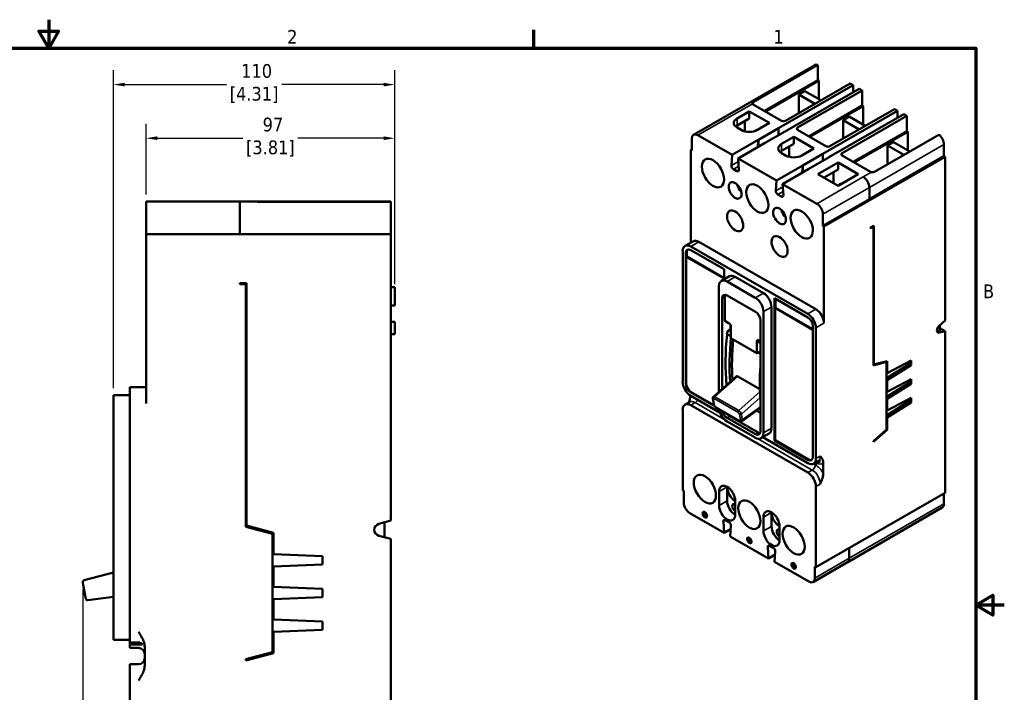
# Model space of a CAD drawing. Header units: inches. Extents: x 0.2 to 29.5, y 0.6 to 18.6.
# Tile 21 of 21: x 14.4 to 29.5, y 8.3 to 18.6. Entities that reach past the tile are written whole.
import ezdxf

# ---------------------------------------------------------------- set-up
doc = ezdxf.new("R2010")
doc.units = ezdxf.units.IN
doc.header["$LTSCALE"] = 1.75
doc.header["$MEASUREMENT"] = 0
for name, color, linetype, lineweight in [('Border (ANSI)', 7, 'Continuous', 70), ('Dimension (ANSI)', 7, 'Continuous', 25), ('Visible (ANSI)', 7, 'Continuous', 50), ('Visible Narrow (ANSI)', 7, 'Continuous', 35)]:
    doc.layers.add(name, color=color, linetype=linetype, lineweight=lineweight)
doc.styles.add('Note Text (ANSI)', font='tahoma.ttf')
doc.dimstyles.new('Default (ANSI)', dxfattribs={"dimscale": 1.75, "dimtxt": 0.12, "dimasz": 0.098425, "dimexe": 0.125, "dimexo": 0.0625, "dimgap": 0.031496, "dimtad": 0, "dimtih": 1, "dimtoh": 1, "dimlfac": 25.4, "dimrnd": 1e-08, "dimzin": 12, "dimdsep": 46, "dimtxsty": 'Note Text (ANSI)', "dimcen": 0.09, "dimdle": 0.393701, "dimclrd": 256, "dimclre": 256, "dimclrt": 256, "dimadec": 0, "dimazin": 1, "dimtfac": 1, "dimtofl": 0, "dimtmove": 0, "dimatfit": 3, "dimfxl": 1, "dimtolj": 1, "dimtzin": 4, "dimlwd": -1, "dimlwe": -1, "dimarcsym": 0})

# ---------------------------------------------------------------- blocks, each defined once
blk = doc.blocks.new('Borders Default Border')
at = {"layer": 'Border (ANSI)'}
blk.add_line((12.75, 10.38), (12.75, 10.54), dxfattribs=at)
at = {"layer": 'Border (ANSI)', "flags": 128}
for points in [[(8.5, 10.63), (8.5, 10.38), (8.4134, 10.53), (8.5866, 10.53), (8.5, 10.38)], [(0.38, 0.62), (0.38, 10.38), (16.62, 10.38), (16.62, 0.62), (0.38, 0.62)], [(16.87, 5.5), (16.62, 5.5), (16.77, 5.5866), (16.77, 5.4134), (16.62, 5.5)]]:
    blk.add_lwpolyline(points, dxfattribs=at)
at = {"layer": 'Border (ANSI)', "char_height": 0.12, "attachment_point": 7, "style": 'Note Text (ANSI)'}
for s, insert in [('2', (10.5886, 10.42)), ('1', (14.8479, 10.42)), ('B', (16.6834, 8.19))]:
    blk.add_mtext(s, dxfattribs=dict(at, insert=insert))
blk = doc.blocks.new('*D6')
at = {"layer": 'Defpoints', "color": 0, "transparency": 16777216}
for p in [(20.179, 16.785), (16.367, 15.813), (20.179, 14.438)]:
    blk.add_point(p, dxfattribs=at)
at = {"layer": 'Dimension (ANSI)', "transparency": 16777216}
for p, q in [((16.367, 15.922), (16.367, 17.004)), ((20.179, 14.547), (20.179, 17.004)), ((16.539, 16.785), (17.851, 16.785)), ((20.007, 16.785), (18.696, 16.785))]:
    blk.add_line(p, q, dxfattribs=at)
for points in [[(16.539, 16.814), (16.539, 16.757), (16.367, 16.785)], [(20.007, 16.814), (20.007, 16.757), (20.179, 16.785)]]:
    blk.add_solid(points, dxfattribs=at)
at = {"layer": 'Dimension (ANSI)', "transparency": 16777216, "insert": (18.273, 17.1), "char_height": 0.21, "attachment_point": 2, "style": 'Note Text (ANSI)'}
blk.add_mtext('\\A1; 97\\P[3.81]', dxfattribs=at)
blk = doc.blocks.new('*D7')
at = {"layer": 'Defpoints', "color": 0, "transparency": 16777216}
for p in [(20.179, 17.607), (20.179, 14.438), (15.867, 12.844)]:
    blk.add_point(p, dxfattribs=at)
at = {"layer": 'Dimension (ANSI)', "transparency": 16777216}
for p, q in [((15.867, 12.953), (15.867, 17.826)), ((20.179, 14.547), (20.179, 17.826)), ((16.039, 17.607), (17.601, 17.607)), ((20.007, 17.607), (18.446, 17.607))]:
    blk.add_line(p, q, dxfattribs=at)
for points in [[(16.039, 17.636), (16.039, 17.579), (15.867, 17.607)], [(20.007, 17.636), (20.007, 17.579), (20.179, 17.607)]]:
    blk.add_solid(points, dxfattribs=at)
at = {"layer": 'Dimension (ANSI)', "transparency": 16777216, "insert": (18.023, 17.922), "char_height": 0.21, "attachment_point": 2, "style": 'Note Text (ANSI)'}
blk.add_mtext('\\A1; 110\\P[4.31]', dxfattribs=at)
blk = doc.blocks.new('*D9')
at = {"layer": 'Defpoints', "color": 0, "transparency": 16777216}
for p in [(15.398, 9.975), (20.179, 6.573), (15.398, 4.231)]:
    blk.add_point(p, dxfattribs=at)
at = {"layer": 'Dimension (ANSI)', "transparency": 16777216}
for p, q in [((15.398, 9.866), (15.398, 4.012)), ((20.179, 6.464), (20.179, 4.012)), ((15.571, 4.231), (17.366, 4.231)), ((20.007, 4.231), (18.211, 4.231))]:
    blk.add_line(p, q, dxfattribs=at)
for points in [[(15.571, 4.26), (15.571, 4.202), (15.398, 4.231)], [(20.007, 4.26), (20.007, 4.202), (20.179, 4.231)]]:
    blk.add_solid(points, dxfattribs=at)
at = {"layer": 'Dimension (ANSI)', "transparency": 16777216, "insert": (17.789, 4.545), "char_height": 0.21, "attachment_point": 2, "style": 'Note Text (ANSI)'}
blk.add_mtext('\\A1; 121\\P[4.78]', dxfattribs=at)

msp = doc.modelspace()

# ---------------------------------------------------------------- linework, layer by layer
at = {"layer": 'Visible (ANSI)'}
for p, q in [((26.616, 17.907), (24.76, 16.838)), ((26.665, 17.908), (25.675, 17.338)), ((26.665, 17.908), (26.665, 17.677)), ((26.665, 17.677), (25.846, 17.205)), ((26.681, 17.668), (25.861, 17.197)), ((26.681, 17.668), (26.665, 17.677)), ((26.681, 17.668), (26.681, 17.384)), ((26.062, 16.939), (27.207, 17.598)), ((26.155, 16.885), (27.3, 17.544)), ((27.16, 17.625), (26.17, 17.054)), ((27.346, 17.518), (26.355, 16.947)), ((26.371, 17.455), (26.464, 17.508)), ((26.711, 17.366), (26.464, 17.508)), ((27.16, 17.625), (27.207, 17.598)), ((27.207, 17.598), (27.207, 17.491)), ((27.3, 17.544), (27.346, 17.518)), ((27.346, 17.518), (27.346, 17.285)), ((26.371, 17.17), (26.371, 17.455)), ((26.618, 17.312), (26.371, 17.455)), ((26.108, 17.054), (25.675, 17.304)), ((27.346, 17.285), (26.526, 16.814)), ((27.361, 17.277), (26.542, 16.805)), ((26.742, 16.547), (27.887, 17.206)), ((27.841, 17.233), (26.85, 16.662)), ((27.361, 17.277), (27.346, 17.285)), ((27.361, 17.277), (27.361, 16.992)), ((27.841, 17.233), (27.887, 17.206)), ((27.887, 17.206), (27.887, 17.099)), ((25.613, 17.197), (25.427, 17.09)), ((25.613, 17.089), (25.427, 16.982)), ((25.613, 17.197), (25.922, 17.019)), ((25.613, 17.197), (25.613, 17.089)), ((26.835, 16.493), (27.98, 17.152)), ((28.026, 17.126), (27.036, 16.555)), ((27.051, 17.063), (27.144, 17.116)), ((27.051, 16.778), (27.051, 17.063)), ((27.299, 16.92), (27.051, 17.063)), ((27.392, 16.974), (27.144, 17.116)), ((27.98, 17.152), (28.026, 17.126)), ((28.026, 17.126), (28.026, 16.893)), ((25.427, 16.948), (25.489, 16.912)), ((25.544, 17.049), (25.544, 16.891)), ((25.922, 17.019), (25.737, 16.912)), ((26.062, 16.938), (25.753, 16.76)), ((26.062, 16.938), (26.062, 16.939)), ((26.062, 16.938), (26.062, 16.831)), ((26.789, 16.662), (26.355, 16.912)), ((24.732, 16.777), (24.732, 16.599)), ((25.35, 16.529), (24.825, 16.831)), ((25.35, 16.529), (25.752, 16.761)), ((25.752, 16.761), (25.744, 16.649)), ((25.753, 16.654), (25.753, 16.76)), ((26.155, 16.885), (25.846, 16.707)), ((26.294, 16.805), (26.109, 16.698)), ((26.155, 16.885), (26.155, 16.885)), ((26.155, 16.885), (26.155, 16.885)), ((26.294, 16.805), (26.294, 16.697)), ((26.294, 16.805), (26.604, 16.627)), ((28.026, 16.893), (27.207, 16.422)), ((28.042, 16.885), (27.222, 16.413)), ((27.531, 16.269), (28.521, 16.839)), ((28.042, 16.885), (28.026, 16.893)), ((28.042, 16.885), (28.042, 16.6)), ((24.732, 16.617), (24.716, 16.608)), ((24.716, 16.608), (24.732, 16.599)), ((24.716, 15.183), (24.716, 16.608)), ((25.443, 16.475), (25.845, 16.707)), ((26.294, 16.697), (26.109, 16.59)), ((26.224, 16.657), (26.224, 16.499)), ((26.604, 16.627), (26.418, 16.52)), ((27.732, 16.671), (27.825, 16.725)), ((27.732, 16.384), (27.732, 16.671)), ((27.981, 16.528), (27.732, 16.671)), ((28.074, 16.581), (27.825, 16.725)), ((28.598, 16.689), (28.598, 16.51)), ((25.35, 16.529), (25.339, 16.368)), ((26.031, 16.137), (25.443, 16.475)), ((25.455, 16.302), (25.443, 16.475)), ((26.109, 16.555), (26.17, 16.52)), ((26.743, 16.546), (26.433, 16.368)), ((26.836, 16.493), (26.526, 16.315)), ((26.743, 16.546), (26.742, 16.547)), ((26.743, 16.546), (26.743, 16.439)), ((26.758, 15.432), (28.614, 16.501)), ((26.835, 16.493), (26.836, 16.493)), ((26.835, 16.493), (26.835, 16.493)), ((27.469, 16.27), (27.036, 16.52)), ((27.454, 15.851), (28.598, 16.51)), ((28.614, 16.501), (28.598, 16.51)), ((28.614, 16.501), (28.614, 13.988)), ((25.37, 16.313), (25.424, 16.281)), ((26.031, 16.137), (26.433, 16.368)), ((26.124, 16.083), (26.526, 16.315)), ((26.425, 16.257), (26.433, 16.368)), ((26.433, 16.261), (26.433, 16.368)), ((26.975, 16.413), (26.665, 16.235)), ((26.975, 16.305), (26.759, 16.181)), ((26.975, 16.413), (27.284, 16.235)), ((26.975, 16.413), (26.975, 16.305)), ((26.975, 16.056), (26.665, 16.235)), ((26.905, 16.265), (26.905, 16.104)), ((27.284, 16.235), (26.975, 16.056)), ((27.361, 16.191), (27.36, 16.191)), ((26.02, 15.976), (26.031, 16.137)), ((26.649, 15.781), (26.124, 16.083)), ((26.124, 16.083), (26.136, 15.91)), ((26.905, 16.104), (26.899, 16.1)), ((27.454, 16.029), (27.454, 15.851)), ((26.105, 15.889), (26.051, 15.92)), ((26.742, 15.441), (27.454, 15.851)), ((16.367, 15.813), (17.804, 15.813)), ((16.367, 15.625), (16.367, 15.813)), ((17.179, 15.813), (17.179, 15.813)), ((17.179, 15.813), (17.179, 15.813)), ((17.804, 15.813), (18.061, 15.813)), ((17.804, 15.625), (17.804, 15.813)), ((18.116, 15.813), (18.061, 15.813)), ((20.117, 15.813), (18.116, 15.813)), ((18.116, 15.81), (20.117, 15.81)), ((20.117, 15.813), (20.117, 15.81)), ((20.117, 15.625), (20.117, 15.81)), ((16.367, 15.625), (16.367, 15.313)), ((17.804, 15.625), (17.804, 15.313)), ((20.117, 15.625), (20.117, 15.313)), ((26.742, 15.62), (26.742, 15.441)), ((26.758, 15.432), (26.742, 15.441)), ((26.758, 13.948), (26.758, 15.432)), ((27.521, 15.442), (27.469, 15.413)), ((27.469, 15.403), (27.516, 15.43)), ((27.469, 15.413), (27.469, 15.403)), ((27.516, 15.43), (27.508, 15.435)), ((27.516, 15.43), (27.516, 13.302)), ((27.521, 13.315), (27.521, 15.442)), ((16.367, 12.719), (16.367, 15.313)), ((16.367, 15.313), (20.117, 15.313)), ((20.117, 15.313), (20.117, 10.922)), ((24.753, 15.204), (24.629, 15.133)), ((24.716, 15.124), (26.511, 14.091)), ((26.634, 14.162), (24.84, 15.195)), ((24.593, 13.049), (24.593, 15.052)), ((24.639, 15.026), (24.639, 13.023)), ((24.647, 14.966), (24.655, 14.971)), ((24.647, 14.966), (25.227, 14.632)), ((24.647, 13.027), (24.647, 14.966)), ((24.655, 15.035), (24.655, 14.971)), ((24.655, 14.971), (25.227, 14.641)), ((25.227, 14.776), (24.716, 15.07)), ((25.186, 14.598), (25.309, 14.669)), ((25.227, 14.622), (25.227, 14.776)), ((25.397, 14.661), (25.83, 14.411)), ((17.804, 14.563), (17.804, 14.547)), ((17.908, 14.563), (17.804, 14.563)), ((17.804, 14.547), (17.898, 14.547)), ((17.898, 14.547), (17.898, 10.828)), ((17.908, 10.846), (17.908, 14.563)), ((20.179, 14.5), (20.117, 14.5)), ((20.179, 14.5), (20.179, 14.438)), ((25.149, 12.899), (25.149, 14.518)), ((25.273, 14.589), (25.706, 14.34)), ((17.898, 14.392), (17.908, 14.392)), ((20.179, 14.22), (20.179, 14.438)), ((25.237, 14.354), (25.237, 13.984)), ((25.707, 14.125), (25.273, 14.375)), ((20.179, 14.22), (20.117, 14.22)), ((20.117, 14.22), (20.179, 14.22)), ((20.179, 14.22), (20.179, 14.22)), ((25.196, 14.33), (25.196, 12.94)), ((25.954, 14.197), (25.954, 12.337)), ((26, 14.331), (26, 12.149)), ((26.511, 14.037), (26, 14.331)), ((26.008, 14.183), (26.016, 14.187)), ((26.016, 14.322), (26.016, 14.187)), ((26.016, 14.187), (26.588, 13.858)), ((25.83, 14.126), (25.83, 12.266)), ((26.008, 12.154), (26.008, 14.183)), ((26.008, 14.183), (26.588, 13.848)), ((20.179, 13.968), (20.117, 13.968)), ((20.179, 13.968), (20.117, 13.968)), ((20.179, 13.968), (20.179, 13.968)), ((20.179, 13.844), (20.179, 13.968)), ((25.237, 13.984), (25.296, 13.949)), ((25.31, 13.942), (25.237, 13.984)), ((25.314, 13.939), (25.296, 13.949)), ((25.327, 13.846), (25.327, 13.922)), ((25.333, 13.896), (25.333, 13.72)), ((25.784, 12.292), (25.784, 13.991)), ((26.588, 11.9), (26.588, 13.903)), ((28.524, 13.908), (28.614, 13.988)), ((28.536, 13.919), (28.536, 13.833)), ((20.179, 13.782), (20.117, 13.782)), ((20.179, 13.844), (20.179, 13.782)), ((25.296, 13.842), (25.265, 13.787)), ((25.265, 13.787), (25.322, 13.754)), ((25.296, 13.842), (25.316, 13.853)), ((25.333, 13.821), (25.296, 13.842)), ((25.316, 13.853), (25.333, 13.843)), ((26.634, 13.876), (26.634, 11.873)), ((28.536, 13.833), (28.494, 13.822)), ((28.614, 13.828), (28.524, 13.804)), ((28.536, 13.873), (28.614, 13.828)), ((28.614, 13.828), (28.614, 11.35)), ((25.333, 13.72), (25.73, 13.492)), ((25.73, 13.492), (25.73, 13.668)), ((25.784, 13.669), (25.752, 13.687)), ((25.733, 13.492), (25.73, 13.492)), ((27.516, 13.302), (27.717, 13.355)), ((27.521, 13.315), (27.516, 13.318)), ((27.725, 13.369), (27.521, 13.315)), ((27.717, 13.355), (27.703, 13.363)), ((27.717, 13.355), (27.717, 12.318)), ((28.065, 13.323), (27.717, 13.105)), ((28.096, 13.377), (27.725, 13.182)), ((27.725, 13.182), (27.725, 13.369)), ((27.725, 13.073), (28.096, 13.305)), ((28.065, 13.36), (28.065, 13.323)), ((28.096, 13.305), (28.065, 13.323)), ((28.096, 13.305), (28.096, 13.377)), ((25.413, 13.132), (25.063, 12.822)), ((25.44, 13.132), (25.777, 12.938)), ((27.717, 13.186), (27.725, 13.182)), ((27.717, 13.077), (27.725, 13.073)), ((28.065, 13.037), (27.717, 12.819)), ((28.096, 13.091), (27.725, 12.896)), ((27.725, 12.896), (27.725, 13.073)), ((27.725, 12.787), (28.096, 13.019)), ((28.065, 13.074), (28.065, 13.037)), ((28.096, 13.019), (28.065, 13.037)), ((28.096, 13.019), (28.096, 13.091)), ((15.867, 12.594), (15.867, 12.844)), ((15.867, 12.844), (16.117, 12.844)), ((16.117, 12.969), (16.117, 12.719)), ((16.117, 12.969), (16.367, 12.969)), ((24.707, 12.841), (24.707, 12.821)), ((24.716, 12.889), (25.079, 12.68)), ((24.716, 12.835), (25.166, 12.576)), ((25.071, 12.693), (24.724, 12.893)), ((27.717, 12.9), (27.725, 12.896)), ((16.117, 12.719), (16.117, 9.219)), ((24.629, 12.7), (24.696, 12.739)), ((24.716, 12.692), (26.511, 11.659)), ((25.053, 12.792), (25.068, 12.705)), ((27.717, 12.791), (27.725, 12.787)), ((28.065, 12.751), (27.717, 12.533)), ((28.096, 12.804), (27.725, 12.61)), ((27.725, 12.61), (27.725, 12.787)), ((27.725, 12.501), (28.096, 12.733)), ((28.065, 12.788), (28.065, 12.751)), ((28.096, 12.733), (28.065, 12.751)), ((28.096, 12.733), (28.096, 12.804)), ((15.867, 12.594), (15.867, 9.344)), ((24.593, 11.386), (24.593, 12.62)), ((25.084, 12.677), (25.084, 12.677)), ((25.102, 12.658), (25.465, 12.448)), ((25.784, 12.652), (25.502, 12.448)), ((25.784, 12.572), (25.722, 12.608)), ((27.717, 12.614), (27.725, 12.61)), ((25.273, 12.497), (25.707, 12.247)), ((25.706, 12.194), (25.273, 12.443)), ((25.315, 12.521), (25.748, 12.271)), ((27.717, 12.505), (27.725, 12.501)), ((27.725, 12.314), (27.725, 12.501)), ((25.793, 12.185), (25.917, 12.257)), ((27.717, 12.318), (27.516, 12.14)), ((27.516, 12.129), (27.725, 12.314)), ((27.725, 12.314), (27.717, 12.318)), ((25.819, 12.2), (26.511, 11.802)), ((26, 12.149), (26.008, 12.154)), ((26, 12.149), (26.511, 11.855)), ((26.519, 11.86), (26.008, 12.154)), ((27.516, 12.14), (27.516, 12.129)), ((26.611, 11.783), (26.596, 11.792)), ((26.598, 11.793), (26.606, 11.798)), ((26.7, 11.835), (26.611, 11.783)), ((26.611, 11.801), (26.671, 11.835)), ((26.611, 11.783), (26.611, 11.801)), ((26.748, 11.804), (26.748, 11.645)), ((24.593, 11.386), (24.609, 11.377)), ((24.609, 11.198), (24.609, 11.377)), ((25.15, 11.369), (25.15, 11.155)), ((25.274, 11.44), (25.274, 11.226)), ((26.634, 11.444), (26.634, 10.21)), ((28.614, 11.35), (26.634, 10.21)), ((28.598, 11.181), (28.598, 11.341)), ((25.397, 11.013), (25.397, 11.227)), ((25.227, 10.735), (24.702, 11.037)), ((25.954, 11.049), (25.954, 10.834)), ((28.571, 11.121), (27.122, 10.287)), ((19.936, 10.873), (20.117, 10.922)), ((20.022, 10.896), (20.022, 10.668)), ((25.216, 10.908), (25.227, 10.735)), ((25.301, 10.898), (25.246, 10.929)), ((25.83, 10.977), (25.83, 10.763)), ((17.898, 10.828), (18.304, 10.719)), ((18.32, 10.735), (17.908, 10.846)), ((18.304, 10.719), (18.304, 8.907)), ((18.32, 10.408), (18.32, 10.735)), ((25.328, 10.793), (25.227, 10.735)), ((25.32, 10.681), (25.331, 10.842)), ((26.078, 10.621), (26.078, 10.835)), ((20.117, 10.642), (19.936, 10.691)), ((20.117, 10.642), (20.117, 6.313)), ((25.908, 10.343), (25.32, 10.681)), ((25.896, 10.516), (25.908, 10.343)), ((25.981, 10.506), (25.927, 10.537)), ((26.001, 10.289), (26.012, 10.45)), ((27.144, 10.344), (27.144, 10.504)), ((19.07, 10.375), (18.32, 10.408)), ((19.07, 10.25), (19.07, 10.375)), ((26.009, 10.401), (25.908, 10.343)), ((26.526, 9.987), (26.001, 10.289)), ((27.117, 10.283), (26.591, 9.98)), ((15.867, 10.129), (15.42, 10.009)), ((18.32, 10.218), (19.07, 10.25)), ((18.32, 9.908), (18.32, 10.218)), ((26.619, 10.041), (26.619, 10.219)), ((26.634, 10.21), (26.619, 10.219)), ((15.405, 9.935), (15.398, 9.975)), ((15.405, 9.935), (15.435, 9.767)), ((19.07, 9.875), (18.32, 9.908)), ((19.07, 9.75), (19.07, 9.875)), ((15.442, 9.728), (15.435, 9.767)), ((15.475, 9.703), (15.867, 9.753)), ((18.32, 9.718), (19.07, 9.75)), ((18.32, 9.408), (18.32, 9.718)), ((19.07, 9.375), (18.32, 9.408)), ((19.07, 9.25), (19.07, 9.375)), ((15.867, 9.094), (15.867, 9.344)), ((16.117, 8.969), (16.117, 9.219)), ((18.32, 9.218), (19.07, 9.25)), ((18.32, 8.891), (18.32, 9.218)), ((15.867, 9.094), (16.117, 9.094)), ((16.117, 8.969), (16.253, 8.969)), ((16.133, 9.023), (16.133, 9.054)), ((16.133, 9.054), (16.253, 9.054)), ((16.313, 9.023), (16.133, 9.023)), ((16.347, 8.983), (16.347, 8.705)), ((18.304, 8.907), (17.898, 8.798)), ((17.898, 8.778), (18.32, 8.891)), ((17.898, 8.798), (17.898, 8.778)), ((16.117, 8.719), (16.117, 8.469)), ((16.117, 8.719), (16.253, 8.719)), ((16.117, 8.469), (16.117, 6.313))]:
    msp.add_line(p, q, dxfattribs=at)
for centre, radius, start, end in [((19.96, 10.782), 0.094, 105.1813, 254.8187), ((15.428, 9.98), 0.03, 105, 190), ((15.472, 9.733), 0.03, 190, 277.2966), ((16.253, 8.875), 0.094, 0, 90), ((16.253, 8.813), 0.094, 270, 0)]:
    msp.add_arc(centre, radius, start, end, dxfattribs=at)
for centre, major_axis, ratio, start_param, end_param in [((26.681, 17.793), (-0.066, 0.114), 0.578093, 5.676167, 6.283185), ((25.705, 17.322), (-0.0434, 0), 0.575862, 0.298664, 0.785398), ((25.551, 17.019), (-0.175, 0), 0.575862, 5.497787, 7.068583), ((26.139, 17.072), (0.0434, 0), 0.575862, 3.926991, 5.497787), ((25.551, 16.911), (-0.175, 0), 0.575862, 5.497787, 5.720092), ((25.613, 16.983), (0.175, 0), 0.575862, 3.926991, 5.497787), ((26.386, 16.93), (-0.0434, 0), 0.575862, 5.497787, 7.068583), ((24.825, 16.724), (-0.066, 0.114), 0.578093, 5.499721, 7.070517), ((28.505, 16.743), (0.066, -0.114), 0.578093, 0.787332, 2.181682), ((26.232, 16.627), (-0.175, 0), 0.575862, 5.497787, 7.068583), ((26.82, 16.68), (0.0434, 0), 0.575862, 3.926991, 5.497787), ((26.232, 16.519), (-0.175, 0), 0.575862, 5.497787, 5.720092), ((26.294, 16.591), (0.175, 0), 0.575862, 3.926991, 5.497787), ((27.067, 16.538), (-0.0434, 0), 0.575862, 5.497787, 7.068583), ((25.37, 16.348), (0.0217, -0.0376), 0.578093, 3.851006, 5.499721), ((25.424, 16.317), (0.0217, -0.0376), 0.578093, 5.499721, 7.148435), ((27.361, 16.083), (0.066, -0.114), 0.578093, 0.787332, 2.358128), ((27.5, 16.288), (0.0434, 0), 0.575862, 3.926991, 4.413725), ((25.521, 16.055), (0.069, -0.12), 0.578093, 4.24633, 5.178448), ((27.129, 15.877), (0.169, -0.294), 0.578093, 3.569077, 3.595481), ((27.129, 15.877), (-0.12, 0.209), 0.578093, 6.019036, 6.547335), ((26.051, 15.956), (-0.0217, 0.0376), 0.578093, 0.709414, 2.358128), ((26.105, 15.924), (0.0217, -0.0376), 0.578093, 5.499721, 7.148435), ((26.649, 15.673), (0.066, -0.114), 0.578093, 0.787332, 2.358128), ((26.202, 15.663), (0.069, -0.12), 0.578093, 4.24633, 5.178448), ((24.716, 14.981), (-0.087, 0.152), 0.578093, 5.499721, 7.070517), ((24.84, 15.052), (-0.087, 0.152), 0.578093, 5.499721, 6.283185), ((24.716, 14.981), (-0.0545, 0.0946), 0.578093, 5.499721, 7.070517), ((24.732, 14.99), (-0.0545, 0.0946), 0.578093, 0.145278, 0.787332), ((25.397, 14.518), (-0.087, 0.152), 0.578093, 5.499721, 6.283185), ((25.273, 14.446), (-0.087, 0.152), 0.578093, 5.499721, 7.070517), ((25.273, 14.286), (-0.0545, 0.0946), 0.578093, 5.499721, 7.070517), ((25.315, 14.309), (-0.0545, 0.0946), 0.578093, 0.389813, 0.787332), ((25.706, 14.197), (0.087, -0.152), 0.578093, 0.787332, 2.358128), ((25.83, 14.268), (0.087, -0.152), 0.578093, 0.787332, 2.358128), ((25.707, 14.036), (-0.0545, 0.0946), 0.578093, 3.928925, 5.499721), ((26.511, 13.948), (-0.087, 0.152), 0.578093, 3.928925, 5.499721), ((26.511, 13.948), (-0.0545, 0.0946), 0.578093, 3.928925, 5.499721), ((26.634, 14.019), (-0.087, 0.152), 0.578093, 3.928925, 5.499721), ((25.298, 13.899), (-0.0046, 0.0469), 0.749392, 4.582354, 5.791784), ((28.537, 13.863), (-0.0328, -0.057), 0.578093, 4.190021, 6.801686), ((28.266, 15.07), (-2.129, -3.697), 0.578093, 5.37048, 5.593586), ((25.293, 13.732), (0.044, 0.0006), 0.669606, 0.408302, 0.845466), ((28.506, 13.881), (-0.0328, -0.057), 0.578093, 0.488435, 0.518501), ((28.328, 15.034), (2.129, 3.697), 0.578093, 2.234425, 2.426551), ((28.328, 15.034), (-2.103, -3.652), 0.578093, 5.387289, 5.565785), ((25.765, 13.63), (-0.0268, 0.0596), 0.389942, 5.788729, 6.998159), ((25.747, 13.471), (-0.0587, 0.0019), 0.37519, 4.051239, 4.962936), ((28.792, 14.767), (2.129, 3.697), 0.578093, 2.281781, 2.426741), ((25.44, 13.091), (0.0236, -0.044), 0.577321, 2.392806, 3.277389), ((24.716, 12.978), (0.087, -0.152), 0.578093, 3.928925, 5.499721), ((24.716, 12.978), (0.0545, -0.0946), 0.578093, 3.928925, 5.499721), ((24.724, 12.983), (-0.0545, 0.0946), 0.578093, 0.787332, 2.358128), ((24.716, 12.549), (-0.087, 0.152), 0.578093, 5.499721, 7.070517), ((25.089, 12.708), (-0.0207, -0.0035), 0.667498, 0, 0.002643), ((25.112, 12.676), (-0.0105, -0.0182), 0.578093, 6.282924, 6.283185), ((25.273, 12.586), (-0.087, 0.152), 0.578093, 0.97894, 2.358128), ((25.273, 12.586), (0.0545, -0.0946), 0.578093, 4.239061, 5.499721), ((25.315, 12.61), (0.0545, -0.0946), 0.578093, 4.929111, 5.499721), ((25.472, 12.487), (0.0295, -0.0391), 0.482728, 6.268109, 6.273367), ((25.706, 12.337), (0.087, -0.152), 0.578093, 5.499721, 7.070517), ((25.707, 12.337), (0.0545, -0.0946), 0.578093, 5.499721, 7.070517), ((25.748, 12.361), (0.0545, -0.0946), 0.578093, 5.499721, 5.893372), ((25.83, 12.408), (0.087, -0.152), 0.578093, 0, 0.787332), ((26.511, 11.945), (0.0545, -0.0946), 0.578093, 5.499721, 7.070517), ((26.511, 11.945), (0.087, -0.152), 0.578093, 5.499721, 7.070517), ((26.519, 11.949), (0.0545, -0.0946), 0.578093, 5.499721, 6.21065), ((26.519, 11.949), (0.087, -0.152), 0.578093, 0, 0.064598), ((26.511, 11.515), (-0.087, 0.152), 0.578093, 3.928925, 5.499721), ((25.274, 11.298), (-0.087, 0.152), 0.578093, 3.928925, 7.070517), ((25.397, 11.369), (-0.087, 0.152), 0.578093, 0.787332, 2.358128), ((24.702, 11.145), (-0.066, 0.114), 0.578093, 0.787332, 2.358128), ((25.397, 11.155), (0.087, -0.152), 0.578093, 3.928925, 5.499713), ((25.397, 11.119), (-0.0314, 0.0546), 0.578093, 5.499721, 8.641314), ((28.505, 11.235), (0.066, -0.114), 0.578093, 0, 0.787332), ((24.948, 11.02), (-0.0245, 0.0425), 0.578093, 0.307274, 2.834319), ((24.948, 11.02), (-0.0192, 0.0334), 0.578093, 6.265594, 9.442369), ((25.274, 11.084), (0.087, -0.152), 0.578093, 3.928925, 7.070517), ((25.954, 10.906), (-0.087, 0.152), 0.578093, 3.928925, 7.070517), ((26.078, 10.977), (-0.087, 0.152), 0.578093, 0.787332, 2.358128), ((25.246, 10.894), (-0.0217, 0.0376), 0.578093, 5.499721, 7.148435), ((25.301, 10.862), (-0.0217, 0.0376), 0.578093, 3.851006, 5.499721), ((25.954, 10.692), (0.087, -0.152), 0.578093, 3.928925, 7.070517), ((26.078, 10.763), (0.087, -0.152), 0.578093, 3.928925, 5.499713), ((26.078, 10.727), (-0.0314, 0.0546), 0.578093, 5.499721, 8.641314), ((25.628, 10.628), (-0.0245, 0.0425), 0.578093, 0.307274, 2.834319), ((25.628, 10.628), (-0.0192, 0.0334), 0.578093, 6.265594, 9.442369), ((25.927, 10.502), (-0.0217, 0.0376), 0.578093, 5.499721, 7.148435), ((25.981, 10.47), (-0.0217, 0.0376), 0.578093, 3.851006, 5.499721), ((26.309, 10.236), (-0.0245, 0.0425), 0.578093, 0.307274, 2.834319), ((26.309, 10.236), (-0.0192, 0.0334), 0.578093, 6.265594, 9.442369), ((27.051, 10.397), (0.066, -0.114), 0.578093, 0, 0.787332), ((26.526, 10.095), (0.066, -0.114), 0.578093, 5.499721, 7.070517)]:
    msp.add_ellipse(centre, major_axis=major_axis, ratio=ratio, start_param=start_param, end_param=end_param, dxfattribs=at)
for centre, major_axis in [((25.057, 16.251), (-0.12, 0.209)), ((25.397, 15.984), (-0.069, 0.12)), ((25.737, 15.859), (-0.12, 0.209)), ((25.397, 15.518), (-0.087, 0.152)), ((26.078, 15.592), (-0.069, 0.12)), ((26.418, 15.467), (-0.12, 0.209)), ((26.078, 15.126), (-0.087, 0.152)), ((24.933, 11.405), (-0.12, 0.209)), ((25.614, 11.013), (-0.12, 0.209)), ((24.933, 11.012), (-0.0245, 0.0425)), ((26.294, 10.621), (-0.12, 0.209)), ((25.614, 10.62), (-0.0245, 0.0425)), ((26.294, 10.228), (-0.0245, 0.0425))]:
    msp.add_ellipse(centre, major_axis=major_axis, ratio=0.578093, dxfattribs=at)
for points, knots in [([(25.664, 17.314), (25.663, 17.317), (25.662, 17.319), (25.662, 17.324), (25.663, 17.327), (25.667, 17.333), (25.671, 17.335), (25.675, 17.338)], [-0.164289, -0.164289, -0.164289, -0.164289, -0.1192648, -0.1192648, -0.0596324, -0.0596324, 0, 0, 0, 0]), ([(27.531, 16.269), (27.527, 16.267), (27.522, 16.265), (27.511, 16.263), (27.506, 16.263), (27.496, 16.263), (27.492, 16.263), (27.487, 16.264)], [0, 0, 0, 0, 0.0596324, 0.0596324, 0.1192648, 0.1192648, 0.164289, 0.164289, 0.164289, 0.164289]), ([(18.116, 15.81), (18.108, 15.81), (18.1, 15.811), (18.085, 15.811), (18.078, 15.812), (18.068, 15.813), (18.064, 15.813), (18.061, 15.813)], [0, 0, 0, 0, 0.0596324, 0.0596324, 0.1192648, 0.1192648, 0.164289, 0.164289, 0.164289, 0.164289]), ([(24.689, 12.735), (24.692, 12.744), (24.695, 12.753), (24.7, 12.771), (24.702, 12.782), (24.706, 12.802), (24.707, 12.812), (24.707, 12.821)], [0.2827468, 0.2827468, 0.2827468, 0.2827468, 0.3855871, 0.3855871, 0.5004919, 0.5004919, 0.6153968, 0.6153968, 0.6153968, 0.6153968]), ([(25.053, 12.792), (25.053, 12.797), (25.053, 12.802), (25.054, 12.809), (25.055, 12.811), (25.058, 12.816), (25.06, 12.82), (25.063, 12.822)], [0, 0, 0, 0, 0.0593154, 0.0593154, 0.0853738, 0.0853738, 0.1308272, 0.1308272, 0.1308272, 0.1308272]), ([(25.102, 12.658), (25.097, 12.66), (25.093, 12.664), (25.085, 12.672), (25.081, 12.676), (25.075, 12.685), (25.073, 12.689), (25.07, 12.697), (25.069, 12.701), (25.068, 12.704)], [0, 0, 0, 0, 0.0617587, 0.0617587, 0.1214845, 0.1214845, 0.1766809, 0.1766809, 0.2211713, 0.2211713, 0.2211713, 0.2211713]), ([(25.502, 12.448), (25.499, 12.446), (25.496, 12.445), (25.49, 12.443), (25.487, 12.443), (25.481, 12.443), (25.478, 12.443), (25.471, 12.445), (25.468, 12.447), (25.465, 12.448)], [0, 0, 0, 0, 0.0365873, 0.0365873, 0.0726924, 0.0726924, 0.1128955, 0.1128955, 0.1535578, 0.1535578, 0.1535578, 0.1535578]), ([(26.671, 11.835), (26.676, 11.838), (26.682, 11.84), (26.692, 11.84), (26.697, 11.838), (26.7, 11.835)], [0.7867129, 0.7867129, 0.7867129, 0.7867129, 0.8661434, 0.8661434, 0.9527222, 0.9527222, 0.9527222, 0.9527222]), ([(26.702, 11.912), (26.708, 11.904), (26.716, 11.894), (26.729, 11.874), (26.735, 11.863), (26.742, 11.845), (26.744, 11.838), (26.747, 11.821), (26.748, 11.812), (26.748, 11.804)], [0, 0, 0, 0, 0.1927936, 0.1927936, 0.3855871, 0.3855871, 0.5004919, 0.5004919, 0.6153968, 0.6153968, 0.6153968, 0.6153968]), ([(26.702, 11.483), (26.708, 11.499), (26.716, 11.517), (26.729, 11.552), (26.735, 11.57), (26.742, 11.596), (26.744, 11.606), (26.747, 11.626), (26.748, 11.636), (26.748, 11.645)], [-2.0568667, -2.0568667, -2.0568667, -2.0568667, -1.8640731, -1.8640731, -1.6712796, -1.6712796, -1.5563748, -1.5563748, -1.4414699, -1.4414699, -1.4414699, -1.4414699]), ([(16.253, 9.219), (16.266, 9.198), (16.281, 9.174), (16.308, 9.125), (16.32, 9.1), (16.334, 9.062), (16.339, 9.047), (16.345, 9.014), (16.347, 8.998), (16.347, 8.983)], [0, 0, 0, 0, 0.1927936, 0.1927936, 0.3855871, 0.3855871, 0.5004919, 0.5004919, 0.6153968, 0.6153968, 0.6153968, 0.6153968]), ([(16.253, 9.054), (16.264, 9.054), (16.276, 9.05), (16.295, 9.04), (16.305, 9.032), (16.313, 9.023)], [0.7867129, 0.7867129, 0.7867129, 0.7867129, 0.8661434, 0.8661434, 0.9527222, 0.9527222, 0.9527222, 0.9527222]), ([(16.253, 8.469), (16.266, 8.491), (16.281, 8.514), (16.308, 8.563), (16.32, 8.588), (16.334, 8.626), (16.339, 8.642), (16.345, 8.674), (16.347, 8.69), (16.347, 8.705)], [-2.0568667, -2.0568667, -2.0568667, -2.0568667, -1.8640731, -1.8640731, -1.6712796, -1.6712796, -1.5563748, -1.5563748, -1.4414699, -1.4414699, -1.4414699, -1.4414699])]:
    msp.add_open_spline(points, degree=3, knots=knots, dxfattribs=at)
at = {"layer": 'Visible Narrow (ANSI)'}
for p, q in [((24.825, 16.831), (25.664, 17.314)), ((25.675, 17.338), (25.675, 17.304)), ((25.427, 17.09), (25.427, 16.982)), ((26.355, 16.947), (26.355, 16.912)), ((26.109, 16.698), (26.109, 16.59)), ((27.454, 16.03), (28.598, 16.689)), ((27.036, 16.555), (27.036, 16.52)), ((25.339, 16.368), (25.446, 16.43)), ((25.37, 16.313), (25.451, 16.359)), ((25.424, 16.281), (25.455, 16.299)), ((26.649, 15.781), (27.361, 16.191)), ((27.36, 16.191), (27.487, 16.264)), ((26.02, 15.976), (26.127, 16.038)), ((26.742, 15.62), (27.454, 16.029)), ((26.051, 15.92), (26.132, 15.967)), ((26.105, 15.889), (26.136, 15.907)), ((24.716, 15.124), (24.84, 15.195)), ((24.639, 15.026), (24.655, 15.035)), ((25.273, 14.589), (25.397, 14.661)), ((25.196, 14.33), (25.237, 14.354)), ((25.706, 14.34), (25.83, 14.411)), ((25.83, 14.126), (25.954, 14.197)), ((26.511, 14.091), (26.634, 14.162)), ((25.311, 13.941), (25.31, 13.942)), ((26.634, 13.876), (26.758, 13.948)), ((25.333, 13.81), (25.322, 13.754)), ((28.494, 13.822), (28.524, 13.804)), ((25.784, 13.636), (25.73, 13.668)), ((25.784, 13.669), (25.752, 13.687)), ((25.784, 13.537), (25.733, 13.492)), ((25.087, 12.819), (25.44, 13.132)), ((24.639, 13.023), (24.647, 13.027)), ((24.716, 12.889), (24.724, 12.893)), ((25.778, 12.9), (25.451, 12.61)), ((24.716, 12.692), (24.784, 12.731)), ((24.784, 12.731), (25.239, 12.468)), ((25.074, 12.697), (25.06, 12.784)), ((25.076, 12.794), (25.44, 12.584)), ((25.451, 12.61), (25.087, 12.819)), ((25.492, 12.555), (25.782, 12.811)), ((25.461, 12.455), (25.098, 12.665)), ((25.463, 12.552), (25.478, 12.464)), ((25.507, 12.467), (25.492, 12.555)), ((25.784, 12.668), (25.507, 12.467)), ((25.273, 12.497), (25.315, 12.521)), ((25.707, 12.247), (25.748, 12.271)), ((25.83, 12.266), (25.954, 12.337)), ((25.74, 12.18), (26.578, 11.697)), ((26.511, 11.855), (26.519, 11.86)), ((26.613, 11.784), (26.625, 11.778)), ((26.634, 11.873), (26.702, 11.912)), ((26.511, 11.659), (26.578, 11.697)), ((26.634, 11.444), (26.702, 11.483)), ((25.15, 11.369), (25.274, 11.44)), ((25.15, 11.155), (25.274, 11.226)), ((27.144, 10.344), (28.598, 11.181)), ((25.83, 10.977), (25.954, 11.049)), ((25.216, 10.908), (25.249, 10.928)), ((25.83, 10.763), (25.954, 10.834)), ((25.896, 10.516), (25.93, 10.536)), ((27.144, 10.344), (26.619, 10.041))]:
    msp.add_line(p, q, dxfattribs=at)
for centre, major_axis, ratio, start_param, end_param in [((24.83, 12.614), (-0.12, 0.209), 0.578093, 6.163833, 6.313291), ((24.784, 12.587), (-0.087, 0.152), 0.578093, 5.499721, 6.283185), ((24.784, 12.784), (0.0328, 0.057), 0.578093, 3.925057, 4.867708), ((25.074, 12.796), (-0.0207, -0.0035), 0.667498, 0.002536, 0.681913), ((25.079, 12.773), (0.0172, -0.0222), 0.469564, 2.287495, 3.858291), ((25.094, 12.784), (-0.0312, 0.0378), 0.444177, 5.414597, 6.291586), ((25.089, 12.708), (-0.0207, -0.0035), 0.667498, 0.002643, 0.681913), ((25.094, 12.685), (-0.0172, 0.0221), 0.469387, 0.714607, 2.285403), ((25.091, 12.805), (-0.0105, -0.0182), 0.578093, 4.186857, 5.670386), ((25.112, 12.676), (-0.0105, -0.0182), 0.578093, 5.670386, 6.282924), ((25.454, 12.596), (0.0105, 0.0182), 0.578093, 1.045264, 2.528794), ((25.443, 12.564), (0.0172, -0.0222), 0.469564, 0.716699, 2.287495), ((25.458, 12.575), (-0.0312, 0.0378), 0.444177, 3.843801, 5.414597), ((25.478, 12.564), (-0.0207, -0.0035), 0.667498, 0.681913, 2.252709), ((25.458, 12.476), (-0.0172, 0.0221), 0.469387, 2.285403, 3.856199), ((25.476, 12.467), (-0.0105, -0.0182), 0.578093, 5.670386, 6.282925), ((25.492, 12.476), (0.0207, 0.0035), 0.667498, 3.823505, 5.394302), ((25.472, 12.487), (0.0295, -0.0391), 0.482728, 6.273367, 7.00441), ((25.472, 12.487), (0.0295, -0.0391), 0.482728, 6.268009, 6.268109), ((26.578, 11.751), (0.0328, 0.057), 0.578093, 3.925057, 5.495853), ((26.625, 11.581), (-0.12, 0.209), 0.578093, 4.686151, 5.499721), ((26.625, 12.01), (0.12, -0.209), 0.578093, 5.621458, 6.313291), ((26.578, 11.983), (0.087, -0.152), 0.578093, 0.064598, 0.787332), ((26.578, 11.554), (-0.087, 0.152), 0.578093, 3.928925, 5.499721)]:
    msp.add_ellipse(centre, major_axis=major_axis, ratio=ratio, start_param=start_param, end_param=end_param, dxfattribs=at)

# ---------------------------------------------------------------- block references
at = {"xscale": 1.75, "yscale": 1.75, "zscale": 1.75}
msp.add_blockref('Borders Default Border', (0, 0), dxfattribs=at)

# ---------------------------------------------------------------- dimensions: what is measured, and where the dimension line sits
at = {"layer": 'Dimension (ANSI)'}
for base, p1, p2, text, picture, middle in [((20.179, 17.607), (15.867, 12.844), (20.179, 14.438), ' <>\\X[4.31]', '*D7', (18.023, 17.607)), ((20.179, 16.785), (16.367, 15.813), (20.179, 14.438), ' <>\\X[3.81]', '*D6', (18.273, 16.785)), ((15.398, 4.231), (20.179, 6.573), (15.398, 9.975), ' <>\\X[4.78]', '*D9', (17.789, 4.231))]:
    dim = msp.add_linear_dim(base=base, p1=p1, p2=p2, angle=180, text=text, dimstyle='Default (ANSI)', override={"dimtih": 0, "dimtoh": 0, "dimdec": 0, "dimlfac": 25.4, "dimpost": '\\X', "dimtp": 0, "dimtm": 0, "dimtdec": 2, "dimatfit": 1, "dimtvp": -0.25}, dxfattribs=at)
    dim.commit()
    dim.dimension.update_dxf_attribs({"geometry": picture, "text_midpoint": middle, "dimtype": 160})

doc.saveas('drawing.dxf')
